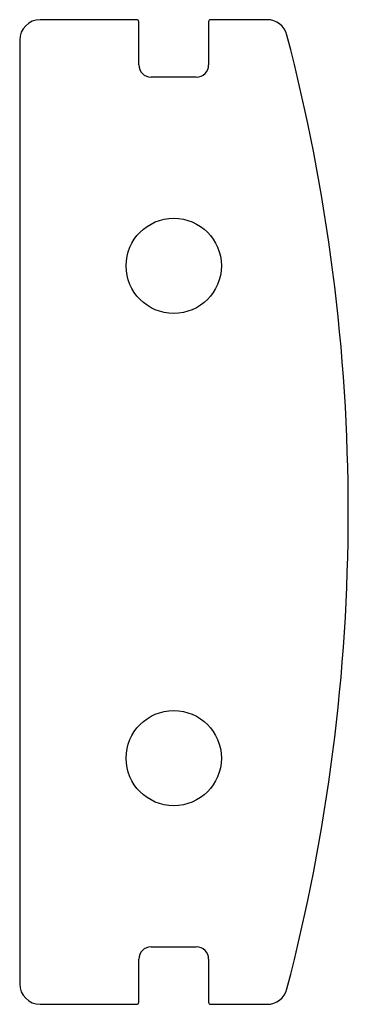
# Model space of a CAD drawing. Header units: millimetres. Extents: x 0 to 800, y -1200 to 1200.
import ezdxf

# ---------------------------------------------------------------- set-up
doc = ezdxf.new("R2010")
doc.units = ezdxf.units.MM

msp = doc.modelspace()

# ---------------------------------------------------------------- linework, layer by layer
at = {"color": 7, "linetype": 'Continuous', "lineweight": 25}
for p, q in [((285, 1200), (50, 1200)), ((290, 1090), (290, 1195)), ((460, 1195), (460, 1090)), ((602.3, 1200), (465, 1200)), ((0, 1150), (0, -1150)), ((430, 1060), (320, 1060)), ((320, -1060), (430, -1060)), ((290, -1195), (290, -1090)), ((460, -1090), (460, -1195)), ((50, -1200), (285, -1200)), ((465, -1200), (602.3, -1200))]:
    msp.add_line(p, q, dxfattribs=at)
for centre in [(375, 600), (375, -600)]:
    msp.add_circle(centre, 116, dxfattribs=at)
for centre, radius, start, end in [((602.3, 1150), 50, 14.6401, 90), ((50, 1150), 50, 90, 180), ((285, 1195), 5, 0, 90), ((465, 1195), 5, 90, 180), ((-3800, 0), 4600, 345.3599, 14.6401), ((320, 1090), 30, 180, 270), ((430, 1090), 30, 270, 0), ((320, -1090), 30, 90, 180), ((430, -1090), 30, 0, 90), ((50, -1150), 50, 180, 270), ((602.3, -1150), 50, 270, 345.3599), ((285, -1195), 5, 270, 0), ((465, -1195), 5, 180, 270)]:
    msp.add_arc(centre, radius, start, end, dxfattribs=at)

doc.saveas('drawing.dxf')
